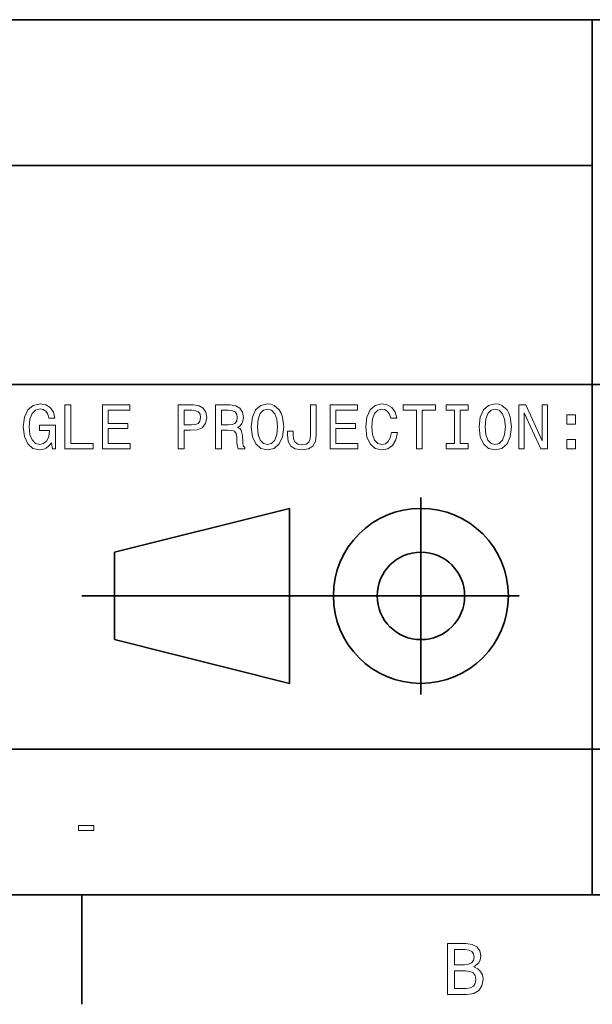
# Model space of a CAD drawing. Extents: x 0 to 420, y 0 to 297.
# Tile 11 of 16: x 311 to 350, y 2 to 70. Entities that reach past the tile are written whole.
import ezdxf

# ---------------------------------------------------------------- set-up
doc = ezdxf.new("R2010")
doc.units = 0

msp = doc.modelspace()

# ---------------------------------------------------------------- linework, layer by layer
at = {"color": 7, "lineweight": 35}
for p, q in [((220, 70), (410, 70)), ((350, 10), (350, 70)), ((220, 60), (350, 60)), ((220, 45), (410, 45)), ((338.25, 23.75), (338.25, 37.25)), ((317.25, 33.5), (329.25, 36.5)), ((329.25, 36.5), (329.25, 24.5)), ((317.25, 27.5), (317.25, 33.5)), ((315, 30.5), (345, 30.5)), ((329.25, 24.5), (317.25, 27.5)), ((220, 20), (410, 20)), ((10, 10), (410, 10)), ((220, 10), (410, 10)), ((315, 10), (315, 2.5))]:
    msp.add_line(p, q, dxfattribs=at)
at = {"color": 7, "lineweight": 13}
for points in [[(312.910675, 40.989189), (312.984161, 40.587173), (313.200287, 40.587173), (313.200287, 42.20821), (312.106628, 42.20821), (312.106628, 41.840775), (312.780975, 41.840775), (312.780975, 41.814838), (312.729095, 41.417145), (312.59079, 41.123196), (312.378967, 40.937317), (312.115265, 40.876801), (311.82132, 40.954609), (311.592224, 41.188038), (311.445251, 41.572765), (311.393372, 42.100143), (311.440918, 42.623196), (311.587891, 43.007923), (311.82132, 43.241352), (312.136902, 43.323486), (312.353027, 43.280258), (312.530273, 43.159218), (312.659943, 42.956051), (312.733429, 42.683716), (313.161377, 42.683716), (313.048981, 43.098701), (312.837189, 43.409939), (312.53891, 43.600143), (312.162842, 43.669308), (311.670044, 43.561237), (311.298279, 43.245674), (311.060516, 42.748558), (310.978394, 42.087173), (311.060516, 41.421467), (311.298279, 40.924351), (311.648407, 40.608788), (312.089325, 40.505039), (312.335724, 40.539623), (312.556213, 40.62608), (312.746399, 40.777374)], [(313.844391, 40.587173), (315.772339, 40.587173), (315.772339, 40.950287), (314.242065, 40.950287), (314.242065, 43.587173), (313.844391, 43.587173)], [(316.416443, 40.587173), (318.318451, 40.587173), (318.318451, 40.950287), (316.814117, 40.950287), (316.814117, 41.966137), (318.154175, 41.966137), (318.154175, 42.324924), (316.814117, 42.324924), (316.814117, 43.22406), (318.283875, 43.22406), (318.283875, 43.587173), (316.416443, 43.587173)], [(321.61673, 40.587173), (322.014404, 40.587173), (322.014404, 41.853745), (322.455322, 41.853745), (322.900574, 41.875359), (323.255035, 42.026653), (323.484161, 42.320602), (323.561951, 42.722622), (323.501434, 43.094379), (323.328552, 43.366714), (323.043243, 43.530979), (322.654175, 43.587173), (321.61673, 43.587173)], [(322.546112, 43.219738), (322.805481, 43.193802), (322.995667, 43.111668), (323.108063, 42.960373), (323.146973, 42.722622), (323.10376, 42.471901), (322.98703, 42.320602), (322.788177, 42.242794), (322.515869, 42.22118), (322.014404, 42.22118), (322.014404, 43.219738)], [(324.167145, 40.587173), (324.569153, 40.587173), (324.569153, 41.853745), (324.979828, 41.853745), (325.28241, 41.840775), (325.472626, 41.780258), (325.576385, 41.637608), (325.619598, 41.382561), (325.641205, 40.993515), (325.667145, 40.738472), (325.719025, 40.587173), (326.172913, 40.587173), (326.172913, 40.669308), (326.073486, 40.790344), (326.03891, 41.015129), (326.008636, 41.499279), (325.93515, 41.858067), (325.835754, 41.970459), (325.680115, 42.052593), (325.853027, 42.16066), (325.97406, 42.311958), (326.05188, 42.502159), (326.07782, 42.731266), (326.017303, 43.094379), (325.844391, 43.366714), (325.559082, 43.530979), (325.170044, 43.587173), (324.167145, 43.587173)], [(325.057648, 43.219738), (325.32132, 43.193802), (325.507202, 43.111668), (325.623932, 42.960373), (325.662842, 42.722622), (325.619598, 42.471901), (325.502869, 42.320602), (325.304047, 42.242794), (325.031708, 42.22118), (324.569153, 42.22118), (324.569153, 43.219738)], [(326.622498, 42.087173), (326.700287, 41.412823), (326.925079, 40.915703), (327.275208, 40.608788), (327.733429, 40.505039), (328.187317, 40.608788), (328.541779, 40.915703), (328.762268, 41.412823), (328.844391, 42.087173), (328.762268, 42.757202), (328.667145, 43.029537), (328.541779, 43.254322), (328.187317, 43.561237), (327.971191, 43.639046), (327.733429, 43.669308), (327.270905, 43.561237), (326.920746, 43.258644), (326.700287, 42.761524)], [(327.037476, 42.087173), (327.085022, 42.610229), (327.227661, 42.994953), (327.44812, 43.228386), (327.733429, 43.310516), (328.014404, 43.228386), (328.234863, 42.990631), (328.377533, 42.605904), (328.429413, 42.087173), (328.377533, 41.564117), (328.234863, 41.179394), (328.014404, 40.945965), (327.733429, 40.868153), (327.44812, 40.945965), (327.227661, 41.179394), (327.085022, 41.559795)], [(330.681549, 41.581409), (330.651306, 41.261524), (330.560516, 41.041065), (330.374634, 40.907059), (330.089355, 40.868153), (329.80835, 40.907059), (329.622498, 41.032417), (329.514404, 41.25288), (329.484161, 41.572765), (329.492798, 41.788902), (329.10376, 41.788902), (329.095093, 41.568443), (329.146973, 41.088615), (329.324219, 40.75576), (329.631134, 40.569881), (330.085022, 40.505039), (330.534576, 40.569881), (330.841492, 40.75576), (331.018738, 41.084293), (331.074921, 41.564117), (331.074921, 43.587173), (330.681549, 43.587173)], [(332.030273, 40.587173), (333.932281, 40.587173), (333.932281, 40.950287), (332.427948, 40.950287), (332.427948, 41.966137), (333.768005, 41.966137), (333.768005, 42.324924), (332.427948, 42.324924), (332.427948, 43.22406), (333.897705, 43.22406), (333.897705, 43.587173), (332.030273, 43.587173)], [(336.240631, 41.702446), (336.154175, 41.339336), (336.011536, 41.079967), (335.812683, 40.920025), (335.579254, 40.868153), (335.298279, 40.945965), (335.07782, 41.179394), (334.930847, 41.559795), (334.883301, 42.087173), (334.930847, 42.610229), (335.073486, 42.994953), (335.293945, 43.228386), (335.579254, 43.310516), (335.786743, 43.267288), (335.963989, 43.146252), (336.102325, 42.951729), (336.197418, 42.683716), (336.608093, 42.683716), (336.478394, 43.094379), (336.253601, 43.405617), (335.946686, 43.600143), (335.579254, 43.669308), (335.121033, 43.561237), (334.770905, 43.258644), (334.546112, 42.761524), (334.468323, 42.087173), (334.546112, 41.412823), (334.770905, 40.915703), (335.121033, 40.608788), (335.579254, 40.505039), (335.981262, 40.587173), (336.305481, 40.81628), (336.534607, 41.19236), (336.65564, 41.702446)], [(337.943817, 40.587173), (338.341492, 40.587173), (338.341492, 43.22406), (339.249298, 43.22406), (339.249298, 43.587173), (337.031708, 43.587173), (337.031708, 43.22406), (337.943817, 43.22406)], [(340.546112, 40.950287), (339.992798, 40.950287), (339.992798, 40.587173), (341.497131, 40.587173), (341.497131, 40.950287), (340.943817, 40.950287), (340.943817, 43.22406), (341.497131, 43.22406), (341.497131, 43.587173), (339.992798, 43.587173), (339.992798, 43.22406), (340.546112, 43.22406)], [(342.236328, 42.087173), (342.314148, 41.412823), (342.53891, 40.915703), (342.889069, 40.608788), (343.34726, 40.505039), (343.801147, 40.608788), (344.15564, 40.915703), (344.376099, 41.412823), (344.458221, 42.087173), (344.376099, 42.757202), (344.281006, 43.029537), (344.15564, 43.254322), (343.801147, 43.561237), (343.585022, 43.639046), (343.34726, 43.669308), (342.884735, 43.561237), (342.534607, 43.258644), (342.314148, 42.761524)], [(342.651306, 42.087173), (342.698853, 42.610229), (342.841492, 42.994953), (343.061981, 43.228386), (343.34726, 43.310516), (343.628265, 43.228386), (343.848724, 42.990631), (343.991364, 42.605904), (344.043243, 42.087173), (343.991364, 41.564117), (343.848724, 41.179394), (343.628265, 40.945965), (343.34726, 40.868153), (343.061981, 40.945965), (342.841492, 41.179394), (342.698853, 41.559795)], [(344.963989, 40.587173), (345.322784, 40.587173), (345.322784, 43.046829), (346.472626, 40.587173), (346.935181, 40.587173), (346.935181, 43.587173), (346.572052, 43.587173), (346.572052, 41.127518), (345.435181, 43.587173), (344.963989, 43.587173)], [(348.253601, 42.264408), (348.850159, 42.264408), (348.850159, 42.908501), (348.253601, 42.908501)], [(348.253601, 40.587173), (348.850159, 40.587173), (348.850159, 41.231266), (348.253601, 41.231266)], [(314.778107, 14.418589), (315.824219, 14.418589), (315.824219, 14.760087), (314.778107, 14.760087)], [(341.880402, 5.057997), (342.233429, 5.350504), (342.324219, 5.54719), (342.354462, 5.789265), (342.28891, 6.167507), (342.092224, 6.439841), (341.774506, 6.606268), (341.330688, 6.666787), (340.085022, 6.666787), (340.085022, 3.166787), (341.401306, 3.166787), (341.870331, 3.237392), (342.218292, 3.444164), (342.43515, 3.771974), (342.510803, 4.215778), (342.465424, 4.513329), (342.344391, 4.760447), (342.147705, 4.942003)], [(341.234863, 5.214337), (340.549011, 5.214337), (340.549011, 6.248199), (341.275208, 6.248199), (341.547546, 6.217939), (341.739197, 6.127161), (341.855194, 5.970821), (341.895538, 5.738832), (341.850159, 5.506845), (341.729126, 5.345461), (341.522339, 5.244596)], [(341.345825, 3.585375), (340.549011, 3.585375), (340.549011, 4.790706), (341.300446, 4.790706), (341.618164, 4.755404), (341.845093, 4.649496), (341.981262, 4.467939), (342.026672, 4.205691), (341.981262, 3.928314), (341.855194, 3.736671), (341.643372, 3.620677)]]:
    msp.add_lwpolyline(points, close=True, dxfattribs=at)
at = {"color": 7, "lineweight": 35}
for radius in [6, 3]:
    msp.add_circle((338.25, 30.5), radius, dxfattribs=at)

doc.saveas('drawing.dxf')
